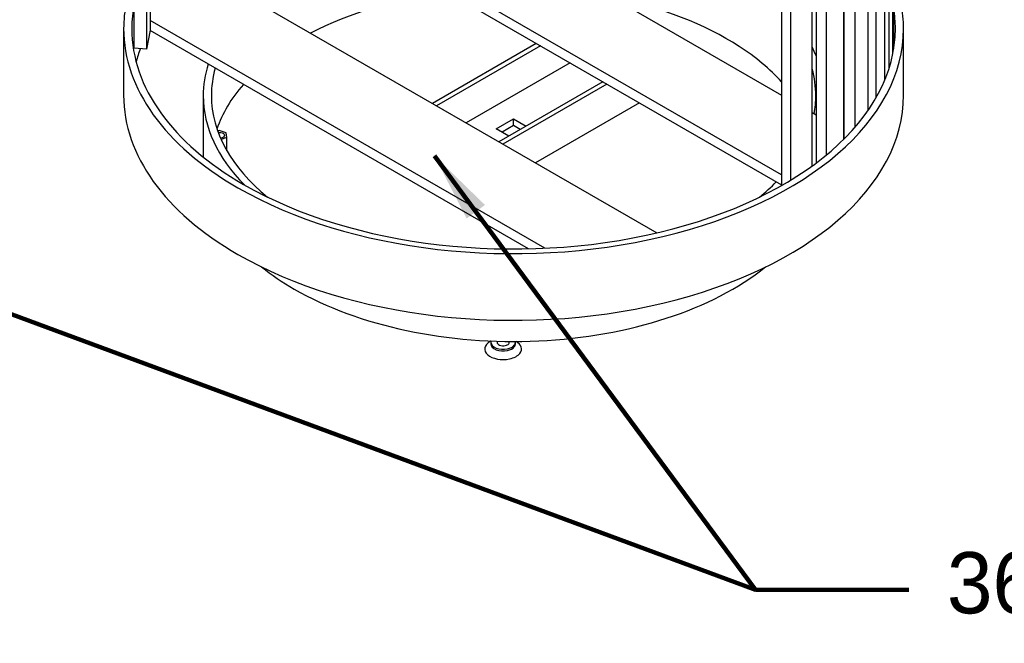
# Model space of a CAD drawing. Extents: x 0.6 to 16.4, y 0.7 to 12.9.
# Tile 14 of 19: x 2.2 to 4.2, y 7.6 to 8.8. Entities that reach past the tile are written whole.
import ezdxf

# ---------------------------------------------------------------- set-up
doc = ezdxf.new("R2010")
doc.units = 0
doc.header["$MEASUREMENT"] = 0
doc.layers.add('VG_P_Cells', color=3, linetype='Continuous', lineweight=25)
doc.layers.add('VG_P_Text', color=7, linetype='Continuous', lineweight=25)
doc.styles.add('Style-font31', font='font31.shx')
doc.dimstyles.get("Standard").update_dxf_attribs({"dimtxt": 0.18, "dimasz": 0.18, "dimexe": 0.18, "dimexo": 0.0625, "dimgap": 0.09, "dimtad": 0, "dimtih": 1, "dimtoh": 1, "dimdec": 4, "dimzin": 0, "dimdsep": 46, "dimtxsty": 'Standard', "dimcen": 0.09, "dimadec": 0, "dimazin": 0, "dimtfac": 1, "dimtdec": 4, "dimtofl": 0, "dimtmove": 0, "dimatfit": 3, "dimfxl": 1, "dimtolj": 1, "dimtzin": 0, "dimarcsym": 0})

msp = doc.modelspace()

# ---------------------------------------------------------------- linework, layer by layer
at = {"layer": 'VG_P_Cells'}
for p, q in [((2.4097, 8.7832), (2.4097, 10.476)), ((2.4346, 10.474), (2.4346, 8.7816)), ((3.7306, 10.1475), (3.7306, 8.5027)), ((3.9578, 8.7717), (3.9578, 9.9581)), ((3.9596, 8.7819), (3.9596, 9.9627)), ((3.7496, 8.5139), (3.7496, 9.7418)), ((2.9532, 9.1366), (3.7306, 8.6877)), ((3.7306, 8.5244), (2.7606, 9.0845)), ((2.7606, 9.0641), (3.7306, 8.504)), ((2.5308, 8.9518), (3.4759, 8.4061)), ((2.3879, 8.8232), (2.3879, 8.6871)), ((3.2473, 8.3748), (2.442, 8.8397)), ((3.9796, 8.6871), (3.9796, 8.8232)), ((3.214, 8.3736), (2.4419, 8.8194)), ((2.4346, 8.7816), (2.4097, 8.7832)), ((3.2301, 8.793), (3.018, 8.6705)), ((3.2384, 8.7882), (3.0263, 8.6657)), ((3.299, 8.7532), (3.0869, 8.6307)), ((3.3656, 8.7147), (3.1535, 8.5923)), ((3.374, 8.7099), (3.1618, 8.5875)), ((2.5504, 8.6862), (2.5504, 8.5611)), ((3.4404, 8.6716), (3.2283, 8.5491))]:
    msp.add_line(p, q, dxfattribs=at)
for centre, major_axis, start_param, end_param in [((3.1837, 8.8232), (0.7958, 0), 2.907321, 3.141593), ((3.1837, 8.8232), (0.7958, 0), 0, 0.224103), ((3.1837, 8.5501), (-0.6167, 0), 4.932722, 5.448784), ((3.1837, 8.5501), (-0.6167, 0), 3.869529, 4.376949), ((3.1837, 8.8232), (-0.7792, 0), 6.168382, 6.283185), ((3.1837, 8.8232), (-0.7792, 0), 3.141593, 3.233317), ((3.1837, 8.8232), (0.7958, 0), 3.141593, 3.926991), ((3.1837, 8.8232), (-0.7792, 0), 0, 0.785398), ((3.1837, 8.8232), (0.7958, 0), 3.926991, 6.283185), ((3.1837, 8.8232), (-0.7792, 0), 0.785398, 3.141593), ((3.1837, 8.6871), (-0.7792, 0), -0.213582, -0.151835), ((3.1837, 8.5501), (-0.6167, 0), 3.621989, 3.869529), ((3.1837, 8.6862), (-0.6333, 0), 6.105177, 6.283185), ((3.1837, 8.6862), (-0.6167, 0), 6.124089, 6.283185), ((3.1837, 8.5501), (-0.6167, 0), 5.819172, 6.090891), ((3.1837, 8.6871), (-0.7958, 0), 0, 0.785398), ((3.1837, 8.6862), (-0.6333, 0), 0, 0.520679), ((3.1837, 8.6862), (-0.6167, 0), 0, 0.619834), ((3.1837, 8.6871), (-0.7958, 0), 0.785398, 3.141593), ((3.1837, 8.6862), (-0.6167, 0), -3.761582, -3.658579), ((3.1837, 8.5501), (-0.6333, 0), 0.785398, 2.518418)]:
    msp.add_ellipse(centre, major_axis=major_axis, ratio=0.57735, start_param=start_param, end_param=end_param, dxfattribs=at)
at = {"layer": 'VG_P_Text'}
for p, q in [((3.9503, 8.7427), (3.9503, 9.9414)), ((3.9411, 8.7176), (3.9411, 9.9238)), ((2.442, 9.8963), (2.442, 8.8199)), ((3.9239, 8.6826), (3.9239, 9.896)), ((3.9076, 8.6566), (3.9076, 9.8739)), ((3.8809, 8.6223), (3.8809, 9.8433)), ((3.8578, 8.5975), (3.8578, 9.8207)), ((3.858, 9.8208), (3.858, 8.5977)), ((3.8224, 8.5654), (3.8224, 9.7907)), ((3.793, 8.5428), (3.793, 9.7693)), ((3.8012, 9.775), (3.8012, 8.5488)), ((2.442, 8.8199), (2.4346, 8.7816)), ((3.793, 8.6517), (3.8012, 8.647)), ((3.1484, 8.6186), (3.1837, 8.639)), ((3.1837, 8.6254), (3.1602, 8.6118)), ((3.1837, 8.6254), (3.1837, 8.639)), ((3.1837, 8.639), (3.2091, 8.6244)), ((3.1973, 8.6176), (3.1837, 8.6254)), ((2.5826, 8.615), (2.5799, 8.614)), ((2.5975, 8.6107), (2.5826, 8.615)), ((2.5985, 8.6011), (2.5869, 8.5967)), ((2.5985, 8.6011), (2.5975, 8.6107)), ((2.5985, 8.574), (2.5985, 8.6011)), ((3.1738, 8.604), (3.1484, 8.6186)), ((3.8578, 8.6143), (3.858, 8.6142)), ((3.1375, 8.1855), (3.1358, 8.1845)), ((3.1374, 8.1828), (3.1374, 8.1794)), ((3.1499, 8.185), (3.1499, 8.1828)), ((3.1749, 8.1828), (3.1749, 8.1845)), ((3.1874, 8.1794), (3.1874, 8.1828))]:
    msp.add_line(p, q, dxfattribs=at)
for centre, major_axis, start_param, end_param in [((3.1837, 8.6862), (-0.6333, 0), 3.365673, 3.417683), ((3.1837, 8.6862), (-0.6167, 0), 3.141593, 3.296054), ((3.1837, 8.6862), (-0.6167, 0), 3.037831, 3.141593), ((3.1837, 8.5501), (-0.6333, 0), 0.623326, 0.785398), ((3.1624, 8.1692), (-0.0375, 0), 5.497607, 8.211774), ((3.1624, 8.1828), (-0.025, 0), 6.099965, 6.283304), ((3.1624, 8.1828), (-0.025, 0), 0.000119, 1.928589), ((3.1624, 8.1794), (-0.025, 0), 0.000119, 1.928589), ((3.1624, 8.1828), (-0.0125, 0), 0.000119, 1.928589), ((3.1624, 8.1828), (-0.0125, 0), 1.928589, 2.713987), ((3.1624, 8.1828), (-0.0125, 0), 2.713987, 3.141694), ((3.1624, 8.1828), (-0.025, 0), 2.713987, 3.141694), ((3.1624, 8.1794), (-0.025, 0), 2.713987, 3.141694), ((3.1624, 8.1828), (-0.025, 0), 3.141694, 3.257588), ((3.1624, 8.1692), (-0.0375, 0), 2.713987, 3.925436), ((3.1624, 8.1828), (-0.025, 0), 1.928589, 2.713987), ((3.1624, 8.1794), (-0.025, 0), 1.928589, 2.713987), ((3.1624, 8.1692), (-0.0375, 0), 1.928589, 2.713987)]:
    msp.add_ellipse(centre, major_axis=major_axis, ratio=0.57735, start_param=start_param, end_param=end_param, dxfattribs=at)
at = {"layer": 'VG_P_Text', "extrusion": (0, 0, -1)}
for start_param, end_param in [(1.308597, 2.356194), (3.141593, 4.516283), (2.356194, 3.141593)]:
    msp.add_ellipse((2.5836, 8.6054), major_axis=(-0.0104, 0), ratio=0.57735, start_param=start_param, end_param=end_param, dxfattribs=at)

# ---------------------------------------------------------------- texts
at = {"layer": 'VG_P_Text', "insert": (4.0681, 7.7543), "char_height": 0.1249998, "width": 3.513344, "attachment_point": 1, "style": 'Style-font31'}
msp.add_mtext('\\A1;36-GALLON CAPACITY HIGH DENSITY PLASTIC LINER (WEIGHT NOT TO EXCEED 6 LBS.) SITS ON {\\H0.7x;\\S3#8;}"x3" SUPPORT BARS', dxfattribs=at)

# ---------------------------------------------------------------- leaders
at = {"layer": 'VG_P_Text'}
for points in [[(3.0224, 8.5633), (3.6775, 7.6772), (3.99, 7.6772)], [(1.3972, 8.5219), (3.6775, 7.6772), (3.99, 7.6772)]]:
    msp.add_leader(points, dimstyle='Standard', override={"dimtxt": 0.15625, "dimasz": 0.141666, "dimgap": 0.15, "dimtad": 0, "dimclrd": 0, "dimlwd": 65534}, dxfattribs=at)

doc.saveas('drawing.dxf')
